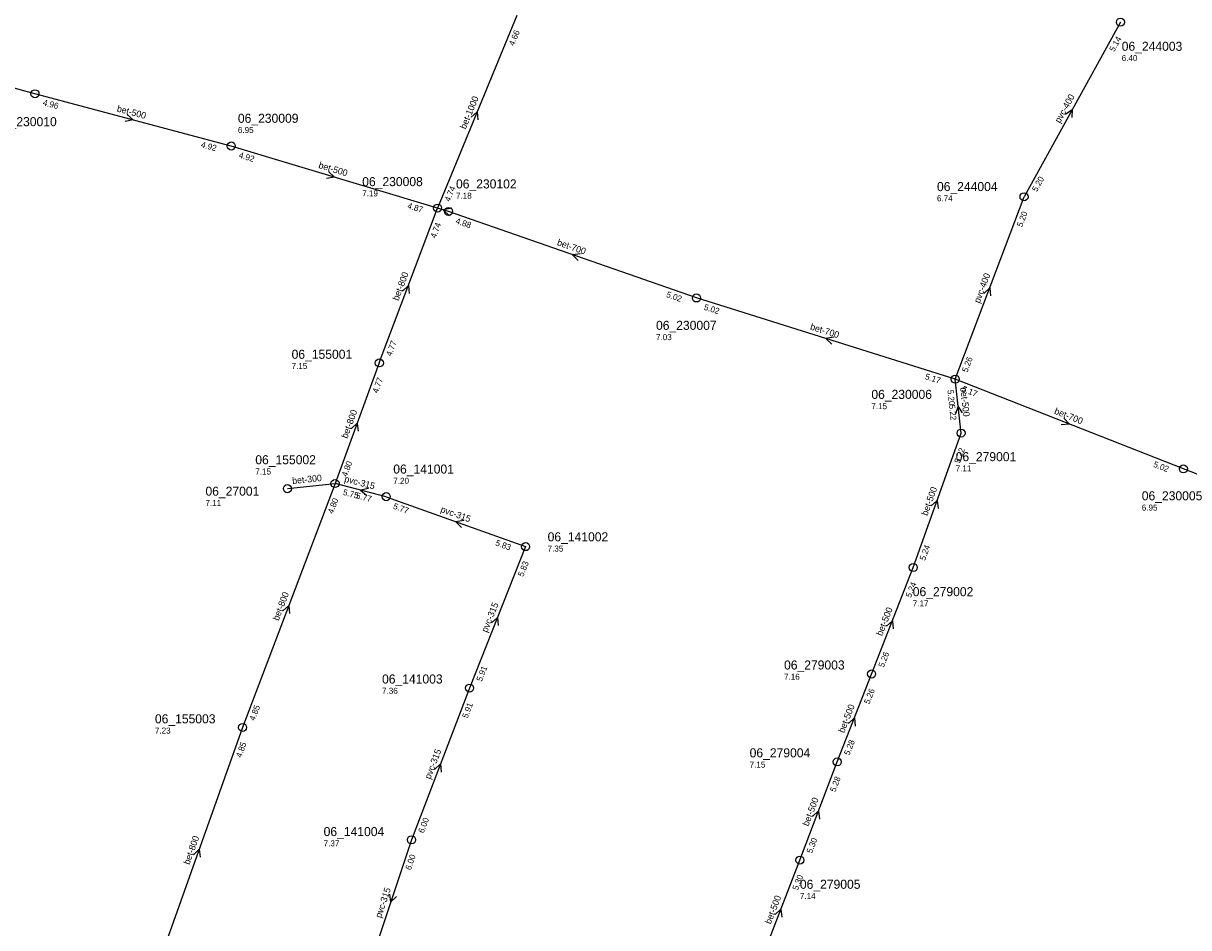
# Model space of a CAD drawing. Header units: metres. Extents: x 165198 to 166142, y 447057 to 448598.
# Tile 24 of 29: x 165679 to 165910, y 447791 to 447970. Entities that reach past the tile are written whole.
import ezdxf

# ---------------------------------------------------------------- set-up
doc = ezdxf.new("R2010")
doc.units = ezdxf.units.M

msp = doc.modelspace()

# ---------------------------------------------------------------- linework, layer by layer
at = {"layer": 'CON_BxH1000x1000mm', "linetype": 'Continuous'}
msp.add_lwpolyline([(165776.886, 447971.85), (165761.133, 447933.606)], dxfattribs=at)
at = {"layer": 'CON_BxH300x300mm', "linetype": 'Continuous'}
msp.add_lwpolyline([(165731.26, 447877.845), (165740.729, 447878.86)], dxfattribs=at)
at = {"layer": 'CON_BxH315x315mm', "linetype": 'Continuous'}
for points in [[(165750.917, 447876.248), (165740.729, 447878.86)], [(165750.917, 447876.248), (165778.627, 447866.318)], [(165778.627, 447866.318), (165767.49, 447838.211)], [(165767.49, 447838.211), (165755.942, 447808.047)], [(165755.942, 447808.047), (165747.637, 447783.206)]]:
    msp.add_lwpolyline(points, dxfattribs=at)
at = {"layer": 'CON_BxH400x400mm', "linetype": 'Continuous'}
for points in [[(165896.908, 447970.551), (165877.742, 447935.853)], [(165864.072, 447899.604), (165877.742, 447935.853)]]:
    msp.add_lwpolyline(points, dxfattribs=at)
at = {"layer": 'CON_BxH500x500mm', "linetype": 'Continuous'}
for points in [[(165681.072, 447956.321), (165641.28, 447967.186)], [(165720.098, 447945.94), (165681.072, 447956.321)], [(165761.133, 447933.606), (165720.098, 447945.94)], [(165865.229, 447888.875), (165864.072, 447899.604)], [(165855.695, 447862.171), (165865.229, 447888.875)], [(165847.434, 447841.006), (165855.695, 447862.171)], [(165840.59, 447823.539), (165847.434, 447841.006)], [(165833.166, 447804.017), (165840.59, 447823.539)], [(165825.655, 447784.583), (165833.166, 447804.017)]]:
    msp.add_lwpolyline(points, dxfattribs=at)
at = {"layer": 'CON_BxH700x700mm', "linetype": 'Continuous'}
for points in [[(165763.305, 447932.942), (165761.133, 447933.606)], [(165812.605, 447915.737), (165763.305, 447932.942)], [(165864.072, 447899.604), (165812.605, 447915.737)], [(165909.433, 447881.766), (165864.072, 447899.604)], [(165955.314, 447863.852), (165909.433, 447881.766)]]:
    msp.add_lwpolyline(points, dxfattribs=at)
at = {"layer": 'CON_BxH800x800mm', "linetype": 'Continuous'}
for points in [[(165749.542, 447902.825), (165761.133, 447933.606)], [(165749.542, 447902.825), (165740.729, 447878.86)], [(165740.729, 447878.86), (165722.36, 447830.384)], [(165722.36, 447830.384), (165705.113, 447781.963)]]:
    msp.add_lwpolyline(points, dxfattribs=at)
at = {"layer": 'NOD_inspectieput'}
for centre in [(165896.91, 447970.55), (165681.07, 447956.32), (165720.1, 447945.94), (165877.74, 447935.85), (165761.13, 447933.61), (165763.3, 447932.94), (165812.61, 447915.74), (165749.54, 447902.83), (165864.07, 447899.6), (165865.23, 447888.88), (165909.43, 447881.77), (165731.26, 447877.84), (165740.73, 447878.86), (165750.92, 447876.25), (165778.63, 447866.32), (165855.7, 447862.17), (165847.43, 447841.01), (165767.49, 447838.21), (165722.36, 447830.38), (165840.59, 447823.54), (165755.94, 447808.05), (165833.17, 447804.02)]:
    msp.add_circle(centre, 0.8, dxfattribs=at)
at = {"layer": 'PIJL'}
for points in [[(165699.38, 447952.2), (165700.58, 447951.13), (165699.01, 447950.8)], [(165767.8, 447951.67), (165769.01, 447952.73), (165769.13, 447951.12)], [(165886, 447952.29), (165887.33, 447953.2), (165887.26, 447951.59)], [(165739.44, 447940.88), (165740.62, 447939.77), (165739.03, 447939.5)], [(165763.94, 447933.56), (165762.22, 447933.27), (165763.48, 447932.07)], [(165789.55, 447924.54), (165787.96, 447924.34), (165789.08, 447923.19)], [(165754.16, 447917.12), (165755.34, 447918.22), (165755.5, 447916.61)], [(165869.73, 447916.64), (165870.91, 447917.73), (165871.07, 447916.13)], [(165839.93, 447907.93), (165838.34, 447907.67), (165839.5, 447906.55)], [(165865.52, 447892.88), (165864.65, 447894.24), (165864.09, 447892.73)], [(165885.68, 447891.88), (165886.75, 447890.68), (165885.15, 447890.54)], [(165743.96, 447889.74), (165745.14, 447890.84), (165745.31, 447889.24)], [(165747.4, 447877.89), (165745.82, 447877.55), (165747.04, 447876.5)], [(165859.3, 447874.41), (165860.46, 447875.52), (165860.66, 447873.92)], [(165766.37, 447871.48), (165764.77, 447871.28), (165765.88, 447870.12)], [(165730.36, 447853.53), (165731.54, 447854.62), (165731.71, 447853.02)], [(165771.86, 447851.19), (165773.06, 447852.26), (165773.2, 447850.66)], [(165850.37, 447850.51), (165851.56, 447851.59), (165851.71, 447849.99)], [(165842.82, 447831.19), (165844.01, 447832.27), (165844.16, 447830.67)], [(165760.53, 447822.04), (165761.72, 447823.13), (165761.87, 447821.53)], [(165835.69, 447812.69), (165836.88, 447813.78), (165837.04, 447812.18)], [(165712.58, 447805.06), (165713.74, 447806.17), (165713.93, 447804.58)], [(165751.56, 447797.22), (165751.79, 447795.63), (165752.93, 447796.76)], [(165828.22, 447793.22), (165829.41, 447794.3), (165829.56, 447792.7)]]:
    msp.add_lwpolyline(points, dxfattribs=at)

# ---------------------------------------------------------------- texts
at = {"layer": 'DMM_BxH1000x1000mm'}
msp.add_text('bet-1000', height=1.3, rotation=67.61, dxfattribs=at).set_placement((165766.72, 447949.17))
at = {"layer": 'DMM_BxH300x300mm'}
msp.add_text('bet-300', height=1.3, rotation=6.12, dxfattribs=at).set_placement((165732.29, 447878.74))
at = {"layer": 'DMM_BxH315x315mm'}
for rotation, p in [(-14.38, (165742.49, 447879.22)), (-19.72, (165761.61, 447873.23)), (68.38, (165770.99, 447849.16)), (69.05, (165759.69, 447820)), (71.51, (165749.9, 447792.43))]:
    msp.add_text('pvc-315', height=1.3, rotation=rotation, dxfattribs=at).set_placement(p)
at = {"layer": 'DMM_BxH400x400mm'}
for rotation, p in [(61.09, (165884.88, 447950.38)), (69.34, (165868.9, 447914.59))]:
    msp.add_text('pvc-400', height=1.3, rotation=rotation, dxfattribs=at).set_placement(p)
at = {"layer": 'DMM_BxH500x500mm'}
for rotation, p in [(-14.9, (165697.26, 447952.82)), (-16.73, (165737.35, 447941.59)), (-83.85, (165865.04, 447897.96)), (70.35, (165858.52, 447872.36)), (68.68, (165849.51, 447848.47)), (68.6, (165841.96, 447829.19)), (69.18, (165834.85, 447810.65)), (68.87, (165827.37, 447791.19))]:
    msp.add_text('bet-500', height=1.3, rotation=rotation, dxfattribs=at).set_placement(p)
at = {"layer": 'DMM_BxH700x700mm'}
for rotation, p in [(-19.24, (165784.77, 447926.27)), (-17.4, (165835.11, 447909.49)), (-21.47, (165883.64, 447892.76))]:
    msp.add_text('bet-700', height=1.3, rotation=rotation, dxfattribs=at).set_placement(p)
at = {"layer": 'DMM_BxH800x800mm'}
for rotation, p in [(69.37, (165753.33, 447915.09)), (69.81, (165743.16, 447887.71)), (69.25, (165729.52, 447851.5)), (70.39, (165711.78, 447803.01))]:
    msp.add_text('bet-800', height=1.3, rotation=rotation, dxfattribs=at).set_placement(p)
at = {"layer": 'INV_BxH1000x1000mm'}
for s, p in [('4.66', (165776.33, 447965.76)), ('4.74', (165763.56, 447934.77))]:
    msp.add_text(s, height=1.2, rotation=67.61, dxfattribs=at).set_placement(p)
at = {"layer": 'INV_BxH315x315mm'}
for s, rotation, p in [('5.75', -14.38, (165742.22, 447876.62)), ('5.77', -14.38, (165744.81, 447875.95)), ('5.77', -19.72, (165752.19, 447873.88)), ('5.83', -19.72, (165772.52, 447866.59)), ('5.83', 68.38, (165778.15, 447860.23)), ('5.91', 68.38, (165769.9, 447839.41)), ('5.91', 69.05, (165767.08, 447832.11)), ('6.00', 69.05, (165758.34, 447809.27)), ('6.00', 71.51, (165755.8, 447801.94))]:
    msp.add_text(s, height=1.2, rotation=rotation, dxfattribs=at).set_placement(p)
at = {"layer": 'INV_BxH400x400mm'}
for s, rotation, p in [('5.14', 61.09, (165895.66, 447964.57)), ('5.20', 61.09, (165880.28, 447936.73)), ('5.20', 69.34, (165877.37, 447929.75)), ('5.26', 69.34, (165866.46, 447900.84))]:
    msp.add_text(s, height=1.2, rotation=rotation, dxfattribs=at).set_placement(p)
at = {"layer": 'INV_BxH500x500mm'}
for s, rotation, p in [('4.96', -14.9, (165682.54, 447954.07)), ('4.92', -14.9, (165713.99, 447945.7)), ('4.92', -16.73, (165721.5, 447943.64)), ('4.87', -16.73, (165755.02, 447933.56)), ('5.20', -83.85, (165862.5, 447897.42)), ('5.22', -83.85, (165862.81, 447894.49)), ('5.22', 70.35, (165864.96, 447882.77)), ('5.24', 70.35, (165858.06, 447863.45)), ('5.24', 68.68, (165855.25, 447856.08)), ('5.26', 68.68, (165849.84, 447842.21)), ('5.26', 68.6, (165846.98, 447834.91)), ('5.28', 68.6, (165843, 447824.74)), ('5.28', 69.18, (165840.2, 447817.44)), ('5.30', 69.18, (165835.56, 447805.25)), ('5.30', 68.87, (165832.74, 447797.92))]:
    msp.add_text(s, height=1.2, rotation=rotation, dxfattribs=at).set_placement(p)
at = {"layer": 'INV_BxH700x700mm'}
for s, rotation, p in [('4.88', -19.24, (165764.6, 447930.58)), ('5.02', -19.24, (165806.5, 447915.96)), ('5.02', -17.4, (165813.98, 447913.42)), ('5.17', -17.4, (165857.96, 447899.63)), ('5.17', -21.47, (165865.27, 447897.2)), ('5.02', -21.47, (165903.34, 447882.23))]:
    msp.add_text(s, height=1.2, rotation=rotation, dxfattribs=at).set_placement(p)
at = {"layer": 'INV_BxH800x800mm'}
for s, rotation, p in [('4.74', 69.37, (165760.76, 447927.51)), ('4.77', 69.37, (165751.93, 447904.06)), ('4.77', 69.81, (165749.22, 447896.72)), ('4.80', 69.81, (165743.11, 447880.12)), ('4.80', 69.25, (165740.34, 447872.76)), ('4.85', 69.25, (165724.75, 447831.62)), ('4.85', 70.39, (165722.1, 447824.28))]:
    msp.add_text(s, height=1.2, rotation=rotation, dxfattribs=at).set_placement(p)
at = {"layer": 'NLV_inspectieput'}
for s, p in [('6.40', (165897.16, 447962.82)), ('6.95', (165721.42, 447948.51)), ('7.19', (165746.14, 447935.92)), ('7.18', (165764.79, 447935.47)), ('6.74', (165860.43, 447934.94)), ('7.03', (165804.56, 447907.36)), ('7.15', (165732.1, 447901.61)), ('7.15', (165847.38, 447893.64)), ('7.15', (165724.88, 447880.65)), ('7.11', (165864.15, 447881.26)), ('7.20', (165752.32, 447878.8)), ('7.11', (165714.97, 447874.4)), ('6.95', (165901.15, 447873.48)), ('7.35', (165783.01, 447865.33)), ('7.17', (165855.61, 447854.43)), ('7.16', (165830.02, 447839.86)), ('7.36', (165750.08, 447837.07)), ('7.23', (165704.92, 447829.16)), ('7.15', (165823.18, 447822.4)), ('7.37', (165738.47, 447806.75)), ('7.14', (165833.17, 447796.28))]:
    msp.add_text(s, height=1.2, dxfattribs=at).set_placement(p)
at = {"layer": 'NNR_inspectieput'}
for s, p in [('06_244003', (165897.16, 447964.86)), ('06_230009', (165721.42, 447950.55)), ('06_230010', (165673.35, 447949.88)), ('06_230008', (165746.14, 447937.96)), ('06_230102', (165764.79, 447937.51)), ('06_244004', (165860.43, 447936.98)), ('06_230007', (165804.56, 447909.4)), ('06_155001', (165732.1, 447903.65)), ('06_230006', (165847.38, 447895.68)), ('06_279001', (165864.15, 447883.3)), ('06_155002', (165724.88, 447882.69)), ('06_141001', (165752.32, 447880.84)), ('06_27001', (165714.97, 447876.44)), ('06_230005', (165901.15, 447875.52)), ('06_141002', (165783.01, 447867.37)), ('06_279002', (165855.61, 447856.47)), ('06_279003', (165830.02, 447841.9)), ('06_141003', (165750.08, 447839.11)), ('06_155003', (165704.92, 447831.2)), ('06_279004', (165823.18, 447824.44)), ('06_141004', (165738.47, 447808.79)), ('06_279005', (165833.17, 447798.32))]:
    msp.add_text(s, height=1.8, dxfattribs=at).set_placement(p)

doc.saveas('drawing.dxf')
